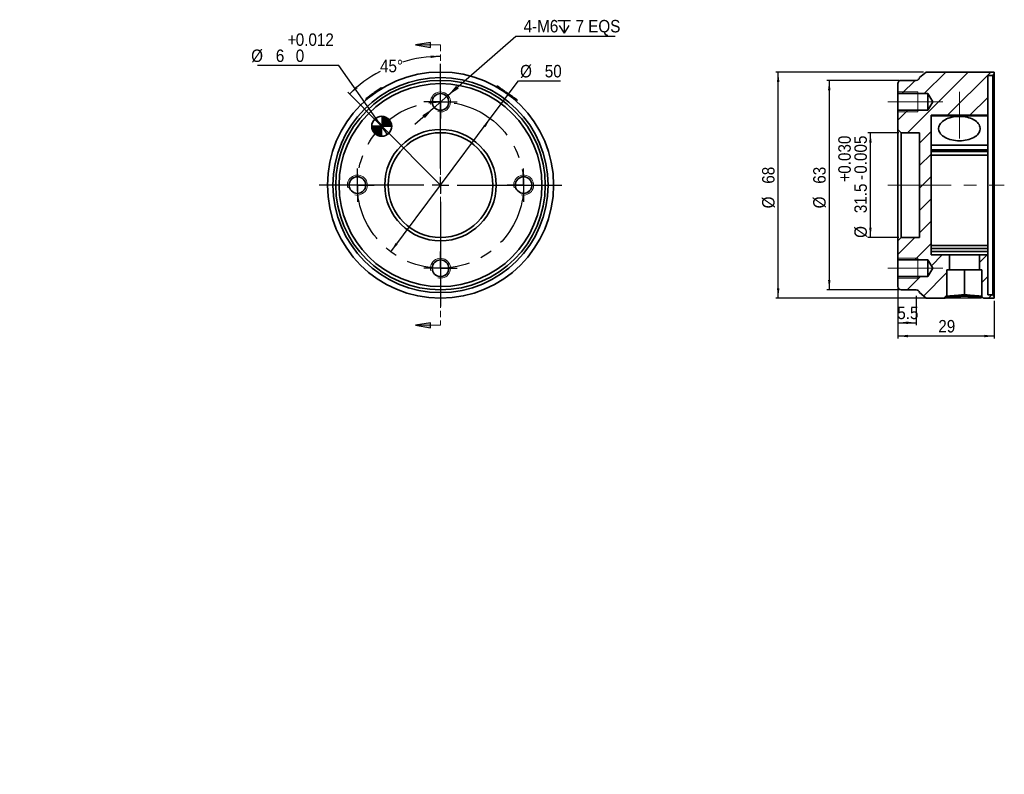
# Model space of a CAD drawing. Header units: millimetres. Extents: x 0 to 197, y 0 to 151.
import ezdxf

# ---------------------------------------------------------------- set-up
doc = ezdxf.new("R2010")
doc.units = ezdxf.units.MM
doc.linetypes.add('CENTERX2', pattern=[20.32, 12.7, -2.54, 2.54, -2.54])
doc.linetypes.add('HIDDEN', pattern=[1.905, 1.27, -0.635])
doc.layers.add('SLD-0', color=179, linetype='Continuous')
doc.layers.add('标注层', color=7, linetype='Continuous')
doc.styles.add('SLDTEXTSTYLE1', font='GOTHIC.TTF', dxfattribs={"width": 0.79431})
doc.styles.add('SLDTEXTSTYLE2', font='GOTHIC.TTF', dxfattribs={"width": 0.913})
doc.dimstyles.new('SLDDIMSTYLE0', dxfattribs={"dimtxt": 2.5, "dimasz": 3.5, "dimexe": 0, "dimexo": 0.0625, "dimgap": 0.625, "dimtad": 0, "dimtih": 1, "dimtoh": 1, "dimdec": 0, "dimlfac": 1.5, "dimrnd": 1e-09, "dimzin": 12, "dimdsep": 46, "dimtxsty": 'SLDTEXTSTYLE1', "dimblk1": 'NONE', "dimblk2": 'NONE', "dimsah": 1, "dimcen": 0, "dimadec": 0, "dimazin": 3, "dimtfac": 1, "dimtmove": 0, "dimatfit": 3, "dimldrblk": 'NONE', "dimfxl": 0, "dimfrac": 2, "dimtolj": 1, "dimtzin": 12, "dimarcsym": 0})
doc.dimstyles.new('SLDDIMSTYLE1', dxfattribs={"dimtxt": 2.5, "dimasz": 3.5, "dimexe": 0, "dimexo": 0.0625, "dimgap": 0.625, "dimtad": 2, "dimdec": 4, "dimlfac": 1.5, "dimzin": 12, "dimdsep": 46, "dimtxsty": 'SLDTEXTSTYLE1', "dimblk1": 'NONE', "dimblk2": 'NONE', "dimsah": 1, "dimcen": 0.09, "dimadec": 0, "dimazin": 3, "dimtfac": 1, "dimtofl": 0, "dimtmove": 0, "dimatfit": 3, "dimldrblk": 'NONE', "dimfxl": 0, "dimfrac": 2, "dimtolj": 1, "dimtzin": 12, "dimarcsym": 0})
doc.dimstyles.new('SLDDIMSTYLE2', dxfattribs={"dimtxt": 2.5, "dimasz": 3.5, "dimexe": 0, "dimexo": 0.0625, "dimgap": 0.625, "dimtad": 0, "dimtih": 1, "dimtoh": 1, "dimdec": 0, "dimlfac": 1.5, "dimrnd": 1e-09, "dimzin": 12, "dimdsep": 46, "dimtxsty": 'SLDTEXTSTYLE1', "dimblk1": 'NONE', "dimblk2": 'NONE', "dimsah": 1, "dimcen": 0, "dimadec": 0, "dimazin": 3, "dimtol": 1, "dimtp": 0.012, "dimtfac": 1, "dimtdec": 3, "dimtmove": 0, "dimatfit": 3, "dimldrblk": 'NONE', "dimfxl": 0, "dimfrac": 2, "dimtolj": 1, "dimarcsym": 0})
doc.dimstyles.new('SLDDIMSTYLE3', dxfattribs={"dimtxt": 2.5, "dimasz": 3.5, "dimexe": 0, "dimexo": 0.0625, "dimgap": 0.625, "dimtad": 0, "dimtih": 1, "dimtoh": 1, "dimlfac": 1.5, "dimrnd": 1e-09, "dimzin": 12, "dimdsep": 46, "dimtxsty": 'SLDTEXTSTYLE1', "dimsah": 1, "dimcen": 0, "dimadec": 0, "dimazin": 3, "dimtfac": 1, "dimtmove": 0, "dimatfit": 3, "dimfxl": 0, "dimfrac": 2, "dimtolj": 1, "dimtzin": 12, "dimarcsym": 0})
doc.dimstyles.new('SLDDIMSTYLE4', dxfattribs={"dimtxt": 2.5, "dimasz": 3.5, "dimexe": 0, "dimexo": 0.0625, "dimgap": 0.625, "dimtad": 2, "dimdec": 1, "dimlfac": 1.5, "dimrnd": 1e-09, "dimzin": 12, "dimdsep": 46, "dimtxsty": 'SLDTEXTSTYLE1', "dimblk1": 'NONE', "dimblk2": 'NONE', "dimsah": 1, "dimcen": 0.09, "dimadec": 0, "dimazin": 3, "dimtol": 1, "dimtp": 0.03, "dimtm": 0.005, "dimtfac": 1, "dimtdec": 3, "dimtofl": 0, "dimtmove": 0, "dimatfit": 3, "dimldrblk": 'NONE', "dimfxl": 0, "dimfrac": 2, "dimtolj": 1, "dimtzin": 0, "dimarcsym": 0})
doc.dimstyles.new('SLDDIMSTYLE5', dxfattribs={"dimtxt": 2.5, "dimasz": 3.5, "dimexe": 0, "dimexo": 0.0625, "dimgap": 0.625, "dimtad": 2, "dimdec": 0, "dimlfac": 1.5, "dimrnd": 1e-09, "dimzin": 12, "dimdsep": 46, "dimtxsty": 'SLDTEXTSTYLE1', "dimblk1": 'NONE', "dimblk2": 'NONE', "dimsah": 1, "dimcen": 0.09, "dimadec": 0, "dimazin": 3, "dimtfac": 1, "dimtofl": 0, "dimtmove": 0, "dimatfit": 3, "dimldrblk": 'NONE', "dimfxl": 0, "dimfrac": 2, "dimtolj": 1, "dimtzin": 12, "dimarcsym": 0})
doc.dimstyles.new('SLDDIMSTYLE6', dxfattribs={"dimtxt": 2.5, "dimasz": 3.5, "dimexe": 0, "dimexo": 0.0625, "dimgap": 0.625, "dimtad": 2, "dimdec": 1, "dimlfac": 1.5, "dimrnd": 1e-09, "dimzin": 12, "dimdsep": 46, "dimtxsty": 'SLDTEXTSTYLE1', "dimblk1": 'NONE', "dimblk2": 'NONE', "dimsah": 1, "dimcen": 0.09, "dimadec": 0, "dimazin": 3, "dimtfac": 1, "dimtmove": 0, "dimatfit": 0, "dimldrblk": 'NONE', "dimfxl": 0, "dimfrac": 2, "dimtolj": 1, "dimtzin": 12, "dimarcsym": 0})

# ---------------------------------------------------------------- blocks, each defined once
blk = doc.blocks.new('SW_CENTERMARKSYMBOL_0')
at = {"layer": '标注层'}
for p, q in [((0, 2.5), (0, 5)), ((-2.5, 0), (-5, 0)), ((0, 0), (-2.5, 0)), ((0, 0), (0, 2.5)), ((0, 0), (0, -2.5)), ((0, 0), (2.5, 0)), ((2.5, 0), (5, 0)), ((0, -2.5), (0, -5))]:
    blk.add_line(p, q, dxfattribs=at)
blk = doc.blocks.new('SW_CENTERMARKSYMBOL_1')
at = {"layer": '标注层'}
for p, q in [((0, 2.5), (0, 5)), ((-2.5, 0), (-5, 0)), ((0, 0), (-2.5, 0)), ((0, 0), (0, 2.5)), ((0, 0), (0, -2.5)), ((0, 0), (2.5, 0)), ((2.5, 0), (5, 0)), ((0, -2.5), (0, -5))]:
    blk.add_line(p, q, dxfattribs=at)
blk = doc.blocks.new('SW_CENTERMARKSYMBOL_2')
at = {"layer": '标注层'}
for p, q in [((0, 2.5), (0, 5)), ((-2.5, 0), (-5, 0)), ((0, 0), (-2.5, 0)), ((0, 0), (0, 2.5)), ((0, 0), (0, -2.5)), ((0, 0), (2.5, 0)), ((2.5, 0), (5, 0)), ((0, -2.5), (0, -5))]:
    blk.add_line(p, q, dxfattribs=at)
blk = doc.blocks.new('SW_CENTERMARKSYMBOL_3')
at = {"layer": '标注层'}
for p, q in [((0, 2.5), (0, 5)), ((-2.5, 0), (-5, 0)), ((0, 0), (-2.5, 0)), ((0, 0), (0, 2.5)), ((0, 0), (0, -2.5)), ((0, 0), (2.5, 0)), ((2.5, 0), (5, 0)), ((0, -2.5), (0, -5))]:
    blk.add_line(p, q, dxfattribs=at)
blk = doc.blocks.new('SW_CENTERMARKSYMBOL_4')
at = {"layer": '标注层'}
for p, q in [((0, 5), (0, 36.5)), ((-5, 0), (-36.5, 0)), ((0, 0), (-2.5, 0)), ((0, 0), (0, 2.5)), ((0, 0), (0, -2.5)), ((0, 0), (2.5, 0)), ((5, 0), (36.5, 0)), ((0, -5), (0, -36.5))]:
    blk.add_line(p, q, dxfattribs=at)
blk = doc.blocks.new('SW_DOWELSYMBOL_0')
at = {"layer": '标注层'}
blk.add_circle((0, 0), 3, dxfattribs=at)
blk = doc.blocks.new('_D')
at = {"layer": '标注层'}
for p, q in [((94.34, 131.45), (99.97, 138.98)), ((99.97, 138.98), (108.39, 138.98)), ((74.38, 104.76), (94.34, 131.45))]:
    blk.add_line(p, q, dxfattribs=at)
for points in [[(94.34, 131.45), (92.95, 130), (93.35, 129.7)], [(74.38, 104.76), (75.77, 106.22), (75.37, 106.52)]]:
    blk.add_solid(points, dxfattribs=at)
at = {"layer": '标注层', "char_height": 2.5, "attachment_point": 1, "style": 'SLDTEXTSTYLE2'}
for s, insert in [('%%c', (100.31, 142.2)), ('50', (105.26, 142.2))]:
    blk.add_mtext(s, dxfattribs=dict(at, insert=insert))
blk = doc.blocks.new('_NONE')
blk = doc.blocks.new('_D_1')
at = {"layer": '标注层'}
blk.add_line((72.22, 130.25), (65.76, 136.71), dxfattribs=at)
for start, end in [(90, 107.1789), (118.035, 135)]:
    blk.add_arc((84.36, 118.11), 25.8, start, end, dxfattribs=at)
for points in [[(84.36, 143.91), (82.35, 144.09), (82.37, 143.59)], [(66.11, 136.36), (67.75, 137.53), (67.41, 137.9)]]:
    blk.add_solid(points, dxfattribs=at)
at = {"layer": '标注层', "insert": (72.23, 143.23), "char_height": 2.5, "attachment_point": 1, "style": 'SLDTEXTSTYLE2'}
blk.add_mtext('45°', dxfattribs=at)
blk = doc.blocks.new('_D_2')
at = {"layer": '标注层'}
for p, q in [((63.98, 142.07), (47.65, 142.07)), ((71.42, 131.53), (63.98, 142.07)), ((73.73, 128.26), (71.42, 131.53))]:
    blk.add_line(p, q, dxfattribs=at)
for points in [[(71.42, 131.53), (72.37, 129.75), (72.78, 130.04)], [(73.73, 128.26), (72.78, 130.04), (72.37, 129.75)]]:
    blk.add_solid(points, dxfattribs=at)
at = {"layer": '标注层', "char_height": 2.5, "attachment_point": 1, "style": 'SLDTEXTSTYLE2'}
for s, insert in [('+', (53.69, 148.52)), ('0.012', (55.34, 148.52)), ('%%c', (46.4, 145.29)), ('6', (51.34, 145.29)), ('0', (55.34, 145.29))]:
    blk.add_mtext(s, dxfattribs=dict(at, insert=insert))
blk = doc.blocks.new('SW_SYMBOL_HOLE_DEPTH')
at = {"layer": '标注层', "color": 0}
for p, q in [((0, 875), (800, 875)), ((400, 875), (400, 75)), ((100, 555), (400, 75)), ((700, 555), (400, 75))]:
    blk.add_line(p, q, dxfattribs=at)
blk = doc.blocks.new('_D_3')
at = {"layer": '标注层'}
for p, q in [((85.86, 136.09), (99.43, 147.99)), ((99.43, 147.99), (119.34, 147.99)), ((82.86, 133.46), (85.86, 136.09)), ((82.86, 133.46), (79.24, 130.29))]:
    blk.add_line(p, q, dxfattribs=at)
for points in [[(85.86, 136.09), (88, 137.45), (87.49, 138.03)], [(82.86, 133.46), (80.72, 132.1), (81.23, 131.52)]]:
    blk.add_solid(points, dxfattribs=at)
at = {"layer": '标注层', "xscale": 0.003193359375, "yscale": 0.003193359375, "zscale": 0.003193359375}
blk.add_blockref('SW_SYMBOL_HOLE_DEPTH', (107.85, 148.34), dxfattribs=at)
at = {"layer": '标注层', "char_height": 2.5, "attachment_point": 1, "style": 'SLDTEXTSTYLE2'}
for s, insert in [('4-M6', (101.02, 151.22)), ('7 EQS', (111.42, 151.22))]:
    blk.add_mtext(s, dxfattribs=dict(at, insert=insert))
blk = doc.blocks.new('_D_4')
at = {"layer": '标注层'}
for p, q in [((176.21, 128.61), (170.04, 128.61)), ((170.54, 107.61), (170.54, 128.61)), ((176.21, 107.61), (170.04, 107.61))]:
    blk.add_line(p, q, dxfattribs=at)
for points in [[(170.54, 128.61), (170.29, 126.61), (170.79, 126.61)], [(170.54, 107.61), (170.79, 109.61), (170.29, 109.61)]]:
    blk.add_solid(points, dxfattribs=at)
at = {"layer": '标注层', "char_height": 2.5, "attachment_point": 1, "rotation": 90, "style": 'SLDTEXTSTYLE2'}
for s, insert in [('0.030', (164.1, 120.39)), ('0.005', (167.32, 120.39)), ('+', (164.1, 118.74)), ('31.5', (167.32, 112.48)), ('-', (167.32, 119.1)), ('%%c', (167.32, 107.53))]:
    blk.add_mtext(s, dxfattribs=dict(at, insert=insert))
blk = doc.blocks.new('_D_5')
at = {"layer": '标注层'}
for p, q in [((176.21, 139.11), (161.79, 139.11)), ((162.29, 139.11), (162.29, 97.11)), ((176.21, 97.11), (161.79, 97.11))]:
    blk.add_line(p, q, dxfattribs=at)
for points in [[(162.29, 139.11), (162.04, 137.11), (162.54, 137.11)], [(162.29, 97.11), (162.54, 99.11), (162.04, 99.11)]]:
    blk.add_solid(points, dxfattribs=at)
at = {"layer": '标注层', "char_height": 2.5, "attachment_point": 1, "rotation": 90, "style": 'SLDTEXTSTYLE2'}
for s, insert in [('63', (159.07, 118.39)), ('%%c', (159.07, 113.45))]:
    blk.add_mtext(s, dxfattribs=dict(at, insert=insert))
blk = doc.blocks.new('_D_6')
at = {"layer": '标注层'}
for p, q in [((181.19, 140.78), (151.55, 140.78)), ((152.05, 95.44), (152.05, 140.78)), ((192.71, 95.44), (151.55, 95.44))]:
    blk.add_line(p, q, dxfattribs=at)
for points in [[(152.05, 140.78), (151.8, 138.78), (152.3, 138.78)], [(152.05, 95.44), (152.3, 97.44), (151.8, 97.44)]]:
    blk.add_solid(points, dxfattribs=at)
at = {"layer": '标注层', "char_height": 2.5, "attachment_point": 1, "rotation": 90, "style": 'SLDTEXTSTYLE2'}
for s, insert in [('68', (148.82, 118.39)), ('%%c', (148.82, 113.45))]:
    blk.add_mtext(s, dxfattribs=dict(at, insert=insert))
blk = doc.blocks.new('_D_7')
at = {"layer": '标注层'}
for p, q in [((176.05, 102.61), (176.05, 90.01)), ((179.71, 95.94), (179.71, 90.01)), ((176.05, 90.51), (179.71, 90.51))]:
    blk.add_line(p, q, dxfattribs=at)
for points in [[(176.05, 90.51), (178.05, 90.26), (178.05, 90.76)], [(179.71, 90.51), (177.71, 90.76), (177.71, 90.26)]]:
    blk.add_solid(points, dxfattribs=at)
at = {"layer": '标注层', "insert": (175.92, 93.74), "char_height": 2.5, "attachment_point": 1, "style": 'SLDTEXTSTYLE2'}
blk.add_mtext('5.5', dxfattribs=at)
blk = doc.blocks.new('_D_8')
at = {"layer": '标注层'}
for p, q in [((176.05, 97.28), (176.05, 87.35)), ((195.38, 94.94), (195.38, 87.35)), ((195.38, 87.85), (176.05, 87.85))]:
    blk.add_line(p, q, dxfattribs=at)
for points in [[(176.05, 87.85), (178.05, 87.6), (178.05, 88.1)], [(195.38, 87.85), (193.38, 88.1), (193.38, 87.6)]]:
    blk.add_solid(points, dxfattribs=at)
at = {"layer": '标注层', "insert": (184.15, 91.07), "char_height": 2.5, "attachment_point": 1, "style": 'SLDTEXTSTYLE2'}
blk.add_mtext('29', dxfattribs=at)
blk = doc.blocks.new('SW_DOWELSYMBOL_0_1')
at = {"linetype": 'Continuous', "lineweight": 18}
h = blk.add_hatch(color=0, dxfattribs=at)
edge = h.paths.add_edge_path(flags=0)
edge.add_arc((0, 0), 2, 0, 90)
edge.add_line((0, 2), (0, 0))
edge.add_line((0, 0), (2, 0))
h = blk.add_hatch(color=0, dxfattribs=at)
edge = h.paths.add_edge_path(flags=0)
edge.add_arc((0, 0), 2, 180, 270)
edge.add_line((0, -2), (0, 0))
edge.add_line((0, 0), (-2, 0))
at = {"layer": '标注层', "color": 0}
blk.add_circle((0, 0), 2, dxfattribs=at)

msp = doc.modelspace()

# ---------------------------------------------------------------- hatches: boundary and pattern name
at = {"linetype": 'Continuous'}
for points in [[(82.360083, 145.716078), (82.360083, 146.716078), (79.360083, 146.216078)], [(82.360083, 89.502724), (82.360083, 90.502724), (79.360083, 90.002724)]]:
    msp.add_hatch(color=179, dxfattribs=at).paths.add_polyline_path(points, flags=0)
h = msp.add_hatch(dxfattribs=at)
h.set_pattern_fill('ANSI31', color=179, style=0)
edge = h.paths.add_edge_path(flags=0)
edge.add_line((180.380732, 107.609409), (176.714065, 107.609409))
edge.add_line((176.714065, 107.609409), (176.047398, 106.942742))
edge.add_line((176.047398, 106.942742), (176.047398, 103.109409))
edge.add_line((176.047398, 103.109409), (182.047398, 103.109409))
edge.add_line((182.047398, 103.109409), (183.048833, 101.442742))
edge.add_line((183.048833, 101.442742), (182.047398, 99.776076))
edge.add_line((182.047398, 99.776076), (176.047398, 99.776076))
edge.add_line((176.047398, 99.776076), (176.047398, 97.776076))
edge.add_arc((176.714065, 97.776076), 0.666667, 180, 270)
edge.add_line((176.714065, 97.109409), (179.714065, 97.109409))
edge.add_arc((179.714065, 96.442742), 0.666667, 9.59406823, 90, ccw=False)
edge.add_line((180.371407, 96.553853), (181.686092, 95.442742))
edge.add_line((181.686092, 95.442742), (185.547398, 95.442742))
edge.add_line((185.547398, 95.442742), (185.880732, 95.776076))
edge.add_line((185.880732, 95.776076), (185.880732, 101.109409))
edge.add_line((185.880732, 101.109409), (186.380732, 101.109409))
edge.add_line((186.380732, 101.109409), (186.380732, 104.109409))
edge.add_line((186.380732, 104.109409), (182.714065, 104.109409))
edge.add_line((182.714065, 104.109409), (182.714065, 132.109409))
edge.add_line((182.714065, 132.109409), (194.047398, 132.109409))
edge.add_line((194.047398, 132.109409), (194.047398, 140.109409))
edge.add_line((194.047398, 140.109409), (195.047398, 140.109409))
edge.add_line((195.047398, 140.109409), (195.380732, 140.442742))
edge.add_line((195.380732, 140.442742), (195.380732, 140.776076))
edge.add_line((195.380732, 140.776076), (181.686092, 140.776076))
edge.add_line((181.686092, 140.776076), (180.371407, 139.664965))
edge.add_arc((179.714065, 139.776076), 0.666667, 270, 350.40593177, ccw=False)
edge.add_line((179.714065, 139.109409), (176.714065, 139.109409))
edge.add_arc((176.714065, 138.442742), 0.666667, 90, 180)
edge.add_line((176.047398, 138.442742), (176.047398, 136.442742))
edge.add_line((176.047398, 136.442742), (182.047398, 136.442742))
edge.add_line((182.047398, 136.442742), (183.048833, 134.776076))
edge.add_line((183.048833, 134.776076), (182.047398, 133.109409))
edge.add_line((182.047398, 133.109409), (176.047398, 133.109409))
edge.add_line((176.047398, 133.109409), (176.047398, 129.276076))
edge.add_line((176.047398, 129.276076), (176.714065, 128.609409))
edge.add_line((176.714065, 128.609409), (180.380732, 128.609409))
edge.add_line((180.380732, 128.609409), (180.380732, 107.609409))
h = msp.add_hatch(dxfattribs=at)
h.set_pattern_fill('ANSI31', scale=0.66667, style=0)
edge = h.paths.add_edge_path(flags=0)
edge.add_line((72.57497, 129.894522), (74.57497, 129.894522))
edge.add_arc((72.57497, 129.894522), 2, 0, 90)
edge.add_line((72.57497, 131.894522), (72.57497, 129.894522))
h = msp.add_hatch(dxfattribs=at)
h.set_pattern_fill('ANSI31', scale=0.66667, style=0)
edge = h.paths.add_edge_path(flags=0)
edge.add_line((72.57497, 129.894522), (70.57497, 129.894522))
edge.add_arc((72.57497, 129.894522), 2, 180, 270)
edge.add_line((72.57497, 127.894522), (72.57497, 129.894522))
h = msp.add_hatch(dxfattribs=at)
h.set_pattern_fill('ANSI31', color=179, style=0)
h.paths.add_polyline_path([(192.380732, 104.109409), (192.380732, 101.109409), (192.880732, 101.109409), (192.880732, 95.776076), (193.214065, 95.442742), (195.380732, 95.442742), (195.380732, 95.776076), (195.047398, 96.109409), (194.047398, 96.109409), (194.047398, 104.109409)], flags=0)

# ---------------------------------------------------------------- linework, layer by layer
at = {"layer": 'SLD-0'}
for p, q in [((82.360083, 146.716078), (79.360083, 146.216078)), ((79.360083, 146.216078), (82.360083, 145.716078)), ((82.360083, 145.716078), (82.360083, 146.716078)), ((181.686092, 140.776076), (180.371407, 139.664965)), ((195.380732, 140.776076), (181.686092, 140.776076)), ((195.047398, 140.109409), (195.380732, 140.442742)), ((195.380732, 140.442742), (195.380732, 140.776076)), ((176.047398, 138.442742), (176.047398, 136.442742)), ((179.714065, 139.109409), (176.714065, 139.109409)), ((194.047398, 132.109409), (194.047398, 140.109409)), ((194.047398, 140.109409), (195.047398, 140.109409)), ((176.047398, 136.442742), (182.047398, 136.442742)), ((182.047398, 136.442742), (183.048833, 134.776076)), ((183.048833, 134.776076), (182.047398, 133.109409)), ((182.047398, 133.109409), (176.047398, 133.109409)), ((176.047398, 133.109409), (176.047398, 129.276076)), ((182.714065, 104.109409), (182.714065, 132.109409)), ((182.714065, 132.109409), (194.047398, 132.109409)), ((176.047398, 129.276076), (176.714065, 128.609409)), ((176.714065, 128.609409), (180.380732, 128.609409)), ((180.380732, 128.609409), (180.380732, 107.609409)), ((176.714065, 107.609409), (176.047398, 106.942742)), ((176.047398, 106.942742), (176.047398, 103.109409)), ((180.380732, 107.609409), (176.714065, 107.609409)), ((176.047398, 103.109409), (182.047398, 103.109409)), ((182.047398, 103.109409), (183.048833, 101.442742)), ((186.380732, 104.109409), (182.714065, 104.109409)), ((186.380732, 101.109409), (186.380732, 104.109409)), ((194.047398, 104.109409), (192.380732, 104.109409)), ((192.380732, 104.109409), (192.380732, 101.109409)), ((194.047398, 96.109409), (194.047398, 104.109409)), ((183.048833, 101.442742), (182.047398, 99.776076)), ((185.880732, 95.776076), (185.880732, 101.109409)), ((185.880732, 101.109409), (186.380732, 101.109409)), ((192.380732, 101.109409), (192.880732, 101.109409)), ((192.880732, 101.109409), (192.880732, 95.776076)), ((182.047398, 99.776076), (176.047398, 99.776076)), ((176.047398, 99.776076), (176.047398, 97.776076)), ((176.714065, 97.109409), (179.714065, 97.109409)), ((180.371407, 96.553853), (181.686092, 95.442742)), ((181.686092, 95.442742), (185.547398, 95.442742)), ((185.547398, 95.442742), (185.880732, 95.776076)), ((192.880732, 95.776076), (193.214065, 95.442742)), ((193.214065, 95.442742), (195.380732, 95.442742)), ((195.047398, 96.109409), (194.047398, 96.109409)), ((195.380732, 95.776076), (195.047398, 96.109409)), ((195.380732, 95.442742), (195.380732, 95.776076)), ((82.360083, 90.502724), (79.360083, 90.002724)), ((79.360083, 90.002724), (82.360083, 89.502724)), ((82.360083, 89.502724), (82.360083, 90.502724))]:
    msp.add_line(p, q, dxfattribs=at)
at = {"layer": 'SLD-0', "color": 179, "linetype": 'Continuous', "lineweight": 18}
for p, q in [((84.360083, 146.216078), (79.360083, 146.216078)), ((176.047398, 136.776076), (180.047398, 136.776076)), ((180.047398, 132.776076), (180.047398, 136.776076)), ((176.047398, 132.776076), (180.047398, 132.776076)), ((176.047398, 103.442742), (180.047398, 103.442742)), ((180.047398, 99.442742), (180.047398, 103.442742)), ((176.047398, 99.442742), (180.047398, 99.442742)), ((84.360083, 90.002724), (79.360083, 90.002724))]:
    msp.add_line(p, q, dxfattribs=at)
at = {"layer": 'SLD-0', "color": 179, "linetype": 'HIDDEN', "lineweight": 18}
msp.add_line((84.360083, 146.216078), (84.360083, 90.002724), dxfattribs=at)
at = {"layer": 'SLD-0', "color": 179, "linetype": 'Continuous', "lineweight": 35}
for p, q in [((180.371407, 139.664965), (181.686092, 140.776076)), ((195.380732, 140.776076), (181.686092, 140.776076)), ((195.380732, 140.442742), (195.047398, 140.109409)), ((195.380732, 140.442742), (195.380732, 140.776076)), ((195.380732, 140.442742), (195.380732, 95.776076)), ((176.047398, 138.442742), (176.047398, 136.442742)), ((179.714065, 139.109409), (176.714065, 139.109409)), ((194.047398, 140.109409), (195.047398, 140.109409)), ((194.047398, 132.109409), (194.047398, 140.109409)), ((195.047398, 96.109409), (195.047398, 140.109409)), ((70.486652, 136.212122), (70.201998, 136.005309)), ((70.527618, 136.241886), (70.486652, 136.212122)), ((70.486652, 136.212122), (70.565023, 136.104252)), ((70.748131, 136.402098), (70.527618, 136.241886)), ((70.527618, 136.241886), (70.605989, 136.134016)), ((70.826503, 136.294229), (70.605989, 136.134016)), ((70.921124, 136.527784), (70.748131, 136.402098)), ((70.748131, 136.402098), (70.826503, 136.294229)), ((70.999495, 136.419915), (70.826503, 136.294229)), ((70.921124, 136.527784), (70.999495, 136.419915)), ((71.631589, 137.043967), (70.996033, 136.582208)), ((70.996033, 136.582208), (71.074405, 136.47434)), ((71.70996, 136.936099), (71.074405, 136.47434)), ((71.700178, 137.0938), (71.631589, 137.043967)), ((71.631589, 137.043967), (71.70996, 136.936099)), ((71.700178, 137.0938), (71.778549, 136.985931)), ((71.778549, 136.985931), (71.70996, 136.936099)), ((72.440607, 137.631752), (71.805051, 137.169993)), ((71.805051, 137.169993), (71.883422, 137.062125)), ((72.518978, 137.523884), (71.883422, 137.062125)), ((72.509195, 137.681585), (72.440607, 137.631752)), ((72.440607, 137.631752), (72.518978, 137.523884)), ((72.509195, 137.681585), (72.587567, 137.573716)), ((72.587567, 137.573716), (72.518978, 137.523884)), ((95.723123, 137.986583), (95.646647, 137.877363)), ((95.934866, 137.675549), (95.646647, 137.877363)), ((96.011344, 137.784769), (95.723123, 137.986583)), ((96.011344, 137.784769), (95.934866, 137.675549)), ((96.04366, 137.59937), (95.934866, 137.675549)), ((96.120137, 137.708591), (96.011344, 137.784769)), ((96.120137, 137.708591), (96.04366, 137.59937)), ((96.436089, 137.487359), (96.359612, 137.378138)), ((96.557444, 137.402384), (96.480968, 137.293164)), ((96.913927, 137.152772), (96.837451, 137.043552)), ((97.27041, 136.903161), (97.193933, 136.79394)), ((97.467613, 136.765078), (97.391137, 136.655857)), ((97.922069, 136.284095), (97.391137, 136.655857)), ((97.998546, 136.393315), (97.467613, 136.765078)), ((97.998546, 136.393315), (97.922069, 136.284095)), ((98.150241, 136.287097), (98.073764, 136.177877)), ((98.408121, 136.106527), (98.150241, 136.287097)), ((176.047398, 136.442742), (182.047398, 136.442742)), ((176.047398, 136.442742), (176.047398, 133.109409)), ((182.047398, 136.442742), (183.048833, 134.776076)), ((182.047398, 136.442742), (182.047398, 133.109409)), ((69.662654, 135.613452), (69.377999, 135.406638)), ((69.377999, 135.406638), (69.456371, 135.298769)), ((69.741025, 135.505582), (69.456371, 135.298769)), ((69.782039, 135.700191), (69.662654, 135.613452)), ((69.662654, 135.613452), (69.741025, 135.505582)), ((69.860411, 135.592322), (69.741025, 135.505582)), ((69.782039, 135.700191), (69.860411, 135.592322)), ((69.947308, 135.820265), (69.902362, 135.787611)), ((69.902362, 135.787611), (69.980733, 135.679741)), ((69.947308, 135.820265), (70.025678, 135.712397)), ((70.080271, 135.916869), (69.965799, 135.833701)), ((70.025678, 135.712397), (69.980733, 135.679741)), ((70.158643, 135.809), (70.044171, 135.725831)), ((70.112108, 135.939999), (70.080271, 135.916869)), ((70.080271, 135.916869), (70.158643, 135.809)), ((70.112108, 135.939999), (70.190479, 135.83213)), ((70.190479, 135.83213), (70.158643, 135.809)), ((70.201998, 136.005309), (70.280369, 135.897439)), ((70.565023, 136.104252), (70.280369, 135.897439)), ((70.605989, 136.134016), (70.565023, 136.104252)), ((98.331645, 135.997307), (98.073764, 136.177877)), ((98.408121, 136.106527), (98.331645, 135.997307)), ((98.714437, 135.729272), (98.331645, 135.997307)), ((98.790914, 135.838493), (98.408121, 136.106527)), ((98.790914, 135.838493), (98.714437, 135.729272)), ((98.75639, 135.699897), (98.714437, 135.729272)), ((98.832868, 135.809116), (98.75639, 135.699897)), ((98.832868, 135.809116), (98.790914, 135.838493)), ((98.889042, 135.769782), (98.812564, 135.660563)), ((98.862577, 135.625544), (98.812564, 135.660563)), ((98.939053, 135.734765), (98.862577, 135.625544)), ((98.939053, 135.734765), (98.889042, 135.769782)), ((98.999731, 135.692278), (98.923254, 135.583057)), ((98.961178, 135.556502), (98.923254, 135.583057)), ((99.037656, 135.665722), (98.961178, 135.556502)), ((99.037656, 135.665722), (98.999731, 135.692278)), ((99.181765, 135.564815), (99.105288, 135.455595)), ((99.454187, 135.211294), (99.105288, 135.455595)), ((99.530663, 135.320515), (99.181765, 135.564815)), ((99.530663, 135.320515), (99.454187, 135.211294)), ((99.681173, 135.215126), (99.604696, 135.105907)), ((99.63622, 135.083833), (99.604696, 135.105907)), ((99.712697, 135.193054), (99.63622, 135.083833)), ((99.712697, 135.193054), (99.681173, 135.215126)), ((183.048833, 134.776076), (182.047398, 133.109409)), ((176.047398, 133.109409), (176.047398, 129.276076)), ((182.047398, 133.109409), (176.047398, 133.109409)), ((182.714065, 132.109409), (194.047398, 132.109409)), ((182.714065, 104.109409), (182.714065, 132.109409)), ((182.714065, 131.989874), (194.047398, 131.989874)), ((182.714065, 131.984182), (194.047398, 131.984182)), ((184.590598, 130.453042), (184.443228, 130.236671)), ((184.772292, 130.6602), (184.590598, 130.453042)), ((184.986665, 130.856267), (184.772292, 130.6602)), ((185.231775, 131.03947), (184.986665, 130.856267)), ((185.505402, 131.208148), (185.231775, 131.03947)), ((185.805069, 131.360774), (185.505402, 131.208148)), ((186.128062, 131.495965), (185.805069, 131.360774)), ((186.471454, 131.612498), (186.128062, 131.495965)), ((186.832138, 131.709318), (186.471454, 131.612498)), ((187.206846, 131.785546), (186.832138, 131.709318)), ((187.592185, 131.840494), (187.206846, 131.785546)), ((187.984665, 131.873662), (187.592185, 131.840494)), ((188.380732, 131.884752), (187.984665, 131.873662)), ((188.776798, 131.873662), (188.380732, 131.884752)), ((189.169278, 131.840494), (188.776798, 131.873662)), ((189.554617, 131.785546), (189.169278, 131.840494)), ((189.929325, 131.709318), (189.554617, 131.785546)), ((190.290009, 131.612498), (189.929325, 131.709318)), ((190.633402, 131.495965), (190.290009, 131.612498)), ((190.956394, 131.360774), (190.633402, 131.495965)), ((191.256061, 131.208148), (190.956394, 131.360774)), ((191.529688, 131.03947), (191.256061, 131.208148)), ((191.774798, 130.856267), (191.529688, 131.03947)), ((191.989171, 130.6602), (191.774798, 130.856267)), ((192.170865, 130.453042), (191.989171, 130.6602)), ((192.318235, 130.236671), (192.170865, 130.453042)), ((194.047398, 131.989874), (194.047398, 132.109409)), ((194.047398, 131.989874), (194.047398, 131.984182)), ((194.047398, 126.104864), (194.047398, 131.984182)), ((176.714065, 128.609409), (176.047398, 129.276076)), ((176.047398, 106.942742), (176.047398, 129.276076)), ((176.714065, 128.609409), (180.380732, 128.609409)), ((176.714065, 128.609409), (176.714065, 107.609409)), ((180.380732, 128.609409), (180.380732, 107.609409)), ((184.256476, 129.784191), (184.218784, 129.55218)), ((184.218784, 129.55218), (184.218784, 129.319114)), ((184.218784, 129.319114), (184.256476, 129.087103)), ((184.331517, 130.013045), (184.256476, 129.784191)), ((184.256476, 129.087103), (184.331517, 128.858248)), ((184.443228, 130.236671), (184.331517, 130.013045)), ((184.331517, 128.858248), (184.443228, 128.634623)), ((184.443228, 128.634623), (184.590598, 128.418252)), ((184.590598, 128.418252), (184.772292, 128.211094)), ((191.989171, 128.211094), (192.170865, 128.418252)), ((192.170865, 128.418252), (192.318235, 128.634623)), ((192.429946, 130.013045), (192.318235, 130.236671)), ((192.318235, 128.634623), (192.429946, 128.858248)), ((192.504988, 129.784191), (192.429946, 130.013045)), ((192.429946, 128.858248), (192.504988, 129.087103)), ((192.542679, 129.55218), (192.504988, 129.784191)), ((192.504988, 129.087103), (192.542679, 129.319114)), ((192.542679, 129.319114), (192.542679, 129.55218)), ((184.772292, 128.211094), (184.986665, 128.015026)), ((184.986665, 128.015026), (185.231775, 127.831824)), ((185.231775, 127.831824), (185.505402, 127.663146)), ((185.505402, 127.663146), (185.805069, 127.51052)), ((185.805069, 127.51052), (186.128062, 127.375328)), ((186.128062, 127.375328), (186.471454, 127.258795)), ((186.471454, 127.258795), (186.832138, 127.161976)), ((186.832138, 127.161976), (187.206846, 127.085748)), ((187.206846, 127.085748), (187.592185, 127.0308)), ((187.592185, 127.0308), (187.984665, 126.997631)), ((187.984665, 126.997631), (188.380732, 126.986542)), ((188.380732, 126.986542), (188.776798, 126.997631)), ((188.776798, 126.997631), (189.169278, 127.0308)), ((189.169278, 127.0308), (189.554617, 127.085748)), ((189.554617, 127.085748), (189.929325, 127.161976)), ((189.929325, 127.161976), (190.290009, 127.258795)), ((190.290009, 127.258795), (190.633402, 127.375328)), ((190.633402, 127.375328), (190.956394, 127.51052)), ((190.956394, 127.51052), (191.256061, 127.663146)), ((191.256061, 127.663146), (191.529688, 127.831824)), ((191.529688, 127.831824), (191.774798, 128.015026)), ((191.774798, 128.015026), (191.989171, 128.211094)), ((182.714065, 126.104864), (194.047398, 126.104864)), ((194.047398, 125.173662), (182.714065, 125.173662)), ((182.714065, 124.813712), (194.047398, 124.813712)), ((194.047398, 126.104864), (194.047398, 125.173662)), ((194.047398, 125.173662), (194.047398, 124.813712)), ((194.047398, 124.813712), (194.047398, 124.134926)), ((194.047398, 124.134926), (182.714065, 124.134926)), ((194.047398, 105.985053), (194.047398, 124.134926)), ((176.047398, 106.942742), (176.714065, 107.609409)), ((176.047398, 106.942742), (176.047398, 103.109409)), ((180.380732, 107.609409), (176.714065, 107.609409)), ((182.714065, 105.985053), (194.047398, 105.985053)), ((194.047398, 105.407703), (182.714065, 105.407703)), ((182.714065, 104.776076), (194.047398, 104.776076)), ((194.047398, 105.985053), (194.047398, 105.407703)), ((194.047398, 104.776076), (194.047398, 105.407703)), ((194.047398, 104.776076), (194.047398, 104.109409)), ((176.047398, 103.109409), (182.047398, 103.109409)), ((176.047398, 103.109409), (176.047398, 99.776076)), ((182.047398, 103.109409), (183.048833, 101.442742)), ((182.047398, 103.109409), (182.047398, 99.776076)), ((182.714065, 104.109409), (186.380732, 104.109409)), ((186.380732, 101.109409), (186.380732, 104.109409)), ((186.380732, 104.109409), (192.380732, 104.109409)), ((192.380732, 104.109409), (192.380732, 101.109409)), ((192.380732, 104.109409), (194.047398, 104.109409)), ((194.047398, 96.109409), (194.047398, 104.109409)), ((183.048833, 101.442742), (182.047398, 99.776076)), ((186.380732, 101.109409), (185.880732, 101.109409)), ((185.880732, 95.776076), (185.880732, 101.109409)), ((186.380732, 101.109409), (192.380732, 101.109409)), ((189.380732, 101.109409), (189.380732, 96.154604)), ((192.880732, 101.109409), (192.380732, 101.109409)), ((192.880732, 101.109409), (192.880732, 95.776076)), ((176.047398, 99.776076), (176.047398, 97.776076)), ((182.047398, 99.776076), (176.047398, 99.776076)), ((176.714065, 97.109409), (179.714065, 97.109409)), ((181.686092, 95.442742), (180.371407, 96.553853)), ((181.686092, 95.442742), (185.547398, 95.442742)), ((185.880732, 95.776076), (185.547398, 95.442742)), ((189.380732, 96.154604), (189.380732, 95.874751)), ((193.214065, 95.442742), (192.880732, 95.776076)), ((193.214065, 95.442742), (195.380732, 95.442742)), ((195.047398, 96.109409), (194.047398, 96.109409)), ((195.047398, 96.109409), (195.380732, 95.776076)), ((195.380732, 95.442742), (195.380732, 95.776076))]:
    msp.add_line(p, q, dxfattribs=at)
for centre, radius in [((84.360083, 118.109409), 22.666667), ((84.360083, 118.109409), 21.555556), ((84.360083, 118.109409), 21), ((84.360083, 118.109409), 20.333333), ((84.360083, 134.776076), 1.666667), ((72.57497, 129.894522), 2), ((84.360083, 118.109409), 11.166667), ((84.360083, 118.109409), 10.5), ((67.693416, 118.109409), 1.666667), ((101.026749, 118.109409), 1.666667), ((84.360083, 101.442742), 1.666667)]:
    msp.add_circle(centre, radius, dxfattribs=at)
at = {"layer": 'SLD-0'}
for centre, start, end in [((176.714065, 138.442742), 90, 180), ((179.714065, 139.776076), 270, 350.40593177), ((176.714065, 97.776076), 180, 270), ((179.714065, 96.442742), 9.59406823, 90)]:
    msp.add_arc(centre, 0.666667, start, end, dxfattribs=at)
at = {"layer": 'SLD-0', "color": 179, "linetype": 'Continuous', "lineweight": 35}
for centre, start, end in [((176.714065, 138.442742), 90, 180), ((179.714065, 139.776076), 270, 350.40593177), ((176.714065, 97.776076), 180, 270), ((179.714065, 96.442742), 9.59406823, 90)]:
    msp.add_arc(centre, 0.666667, start, end, dxfattribs=at)
at = {"layer": 'SLD-0', "color": 179, "linetype": 'Continuous', "lineweight": 18}
for centre in [(84.360083, 134.776076), (67.693416, 118.109409), (101.026749, 118.109409), (84.360083, 101.442742)]:
    msp.add_arc(centre, 2, 255, 195, dxfattribs=at)
at = {"layer": 'SLD-0', "color": 179, "linetype": 'Continuous', "lineweight": 35}
for points, knots in [([(96.359612, 137.378138), (96.359378, 137.378302), (96.358924, 137.37862), (96.354251, 137.381892), (96.347056, 137.38693), (96.33671, 137.394174), (96.323806, 137.40321), (96.307437, 137.414672), (96.288367, 137.428025), (96.266306, 137.443472), (96.242412, 137.460203), (96.21738, 137.47773), (96.191095, 137.496135), (96.163807, 137.515242), (96.135367, 137.535156), (96.105801, 137.555858), (96.075117, 137.577344), (96.054257, 137.59195), (96.04366, 137.59937)], [0, 0, 0, 0, 0.0722783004, 0.1407578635, 0.2060067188, 0.2682482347, 0.3291620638, 0.3889842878, 0.4488124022, 0.5098803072, 0.5708558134, 0.6307114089, 0.6907551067, 0.7501595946, 0.8107466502, 0.8720583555, 0.935005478, 1, 1, 1, 1]), ([(96.436089, 137.487359), (96.435856, 137.487522), (96.435401, 137.487841), (96.430729, 137.491112), (96.423534, 137.49615), (96.413188, 137.503395), (96.400283, 137.512431), (96.383914, 137.523892), (96.364845, 137.537245), (96.342784, 137.552692), (96.318889, 137.569423), (96.293857, 137.586951), (96.267573, 137.605356), (96.240285, 137.624463), (96.211844, 137.644377), (96.182279, 137.665079), (96.151595, 137.686564), (96.130734, 137.701171), (96.120137, 137.708591)], [0, 0, 0, 0, 0.0722783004, 0.1407578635, 0.2060067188, 0.2682482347, 0.3291620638, 0.3889842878, 0.4488124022, 0.5098803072, 0.5708558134, 0.6307114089, 0.6907551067, 0.7501595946, 0.8107466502, 0.8720583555, 0.935005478, 1, 1, 1, 1]), ([(96.837451, 137.043552), (96.825399, 137.051991), (96.801538, 137.068698), (96.766594, 137.093166), (96.732827, 137.11681), (96.700501, 137.139445), (96.669684, 137.161023), (96.639798, 137.18195), (96.611654, 137.201656), (96.585041, 137.220291), (96.560413, 137.237536), (96.539155, 137.252421), (96.521053, 137.265096), (96.50651, 137.275279), (96.494789, 137.283486), (96.487024, 137.288923), (96.48183, 137.29256), (96.48126, 137.292959), (96.480968, 137.293164)], [0, 0, 0, 0, 0.04894060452, 0.09689365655, 0.14495851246, 0.19396445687, 0.24513226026, 0.29884134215, 0.35594032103, 0.41679188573, 0.48054614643, 0.54606663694, 0.61360643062, 0.68395496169, 0.75762413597, 0.83454779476, 0.91515144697, 1, 1, 1, 1]), ([(96.913927, 137.152772), (96.901875, 137.161211), (96.878014, 137.177919), (96.84307, 137.202387), (96.809303, 137.226031), (96.776978, 137.248666), (96.746161, 137.270244), (96.716274, 137.291171), (96.688131, 137.310877), (96.661517, 137.329512), (96.63689, 137.346756), (96.615631, 137.361641), (96.597529, 137.374316), (96.582986, 137.3845), (96.571266, 137.392707), (96.563501, 137.398144), (96.558306, 137.401781), (96.557736, 137.40218), (96.557444, 137.402384)], [0, 0, 0, 0, 0.04894060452, 0.09689365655, 0.14495851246, 0.19396445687, 0.24513226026, 0.29884134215, 0.35594032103, 0.41679188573, 0.48054614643, 0.54606663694, 0.61360643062, 0.68395496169, 0.75762413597, 0.83454779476, 0.91515144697, 1, 1, 1, 1]), ([(97.193933, 136.79394), (97.193618, 136.794161), (97.193005, 136.79459), (97.18815, 136.797989), (97.180563, 136.803302), (97.169412, 136.81111), (97.155015, 136.821191), (97.137415, 136.833515), (97.11698, 136.847823), (97.092944, 136.864654), (97.066817, 136.882948), (97.038944, 136.902465), (97.009585, 136.923022), (96.978158, 136.945028), (96.945372, 136.967985), (96.910745, 136.992231), (96.874667, 137.017493), (96.849971, 137.034785), (96.837451, 137.043552)], [0, 0, 0, 0, 0.0863637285, 0.1681524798, 0.245933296, 0.319431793, 0.3896636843, 0.456654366, 0.5211576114, 0.5832903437, 0.64270173, 0.6983892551, 0.7513920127, 0.8020330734, 0.8515119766, 0.9001499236, 0.9493771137, 1, 1, 1, 1]), ([(97.27041, 136.903161), (97.270095, 136.903381), (97.269481, 136.903811), (97.264627, 136.90721), (97.257039, 136.912523), (97.245889, 136.92033), (97.231492, 136.930411), (97.213892, 136.942735), (97.193457, 136.957044), (97.16942, 136.973874), (97.143294, 136.992168), (97.11542, 137.011685), (97.086062, 137.032243), (97.054635, 137.054248), (97.021849, 137.077205), (96.987221, 137.101451), (96.951144, 137.126713), (96.926448, 137.144005), (96.913927, 137.152772)], [0, 0, 0, 0, 0.0863637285, 0.1681524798, 0.245933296, 0.319431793, 0.3896636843, 0.456654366, 0.5211576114, 0.5832903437, 0.64270173, 0.6983892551, 0.7513920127, 0.8020330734, 0.8515119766, 0.9001499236, 0.9493771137, 1, 1, 1, 1]), ([(69.902362, 135.787611), (69.901986, 135.787337), (69.901277, 135.786822), (69.896537, 135.783378), (69.887211, 135.776603), (69.874837, 135.767613), (69.857763, 135.755208), (69.836136, 135.739495), (69.81048, 135.720854), (69.791923, 135.707372), (69.782039, 135.700191)], [0, 0, 0, 0, 0.1551052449, 0.2923363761, 0.413295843, 0.5233094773, 0.6289720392, 0.7395106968, 0.8612653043, 1, 1, 1, 1]), ([(69.980733, 135.679741), (69.980357, 135.679468), (69.979648, 135.678953), (69.974908, 135.675509), (69.965582, 135.668733), (69.953209, 135.659743), (69.936135, 135.647338), (69.914507, 135.631625), (69.888851, 135.612985), (69.870294, 135.599502), (69.860411, 135.592322)], [0, 0, 0, 0, 0.1551052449, 0.2923363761, 0.413295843, 0.5233094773, 0.6289720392, 0.7395106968, 0.8612653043, 1, 1, 1, 1]), ([(98.812564, 135.660563), (98.800904, 135.668728), (98.777801, 135.684905), (98.757613, 135.699041), (98.756698, 135.699681), (98.75639, 135.699897)], [0, 0, 0, 0, 0.4031240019, 0.79867331, 1, 1, 1, 1]), ([(98.889042, 135.769782), (98.883091, 135.773949), (98.877071, 135.778165), (98.871274, 135.782224), (98.865793, 135.786062), (98.86037, 135.789859), (98.855514, 135.793259), (98.851455, 135.796102), (98.84768, 135.798745), (98.84444, 135.801013), (98.841186, 135.803292), (98.838659, 135.805061), (98.836846, 135.806331), (98.833967, 135.808347), (98.833128, 135.808934), (98.832868, 135.809116)], [0, 0, 0, 0, 0.00003220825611, 0.00003220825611, 0.00003220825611, 0.00006269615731, 0.00006269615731, 0.00006269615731, 0.00008809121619, 0.00008809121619, 0.00008809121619, 0.00011382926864, 0.00011382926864, 0.00011382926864, 0.00015505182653, 0.00015505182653, 0.00015505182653, 0.00015505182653]), ([(99.105288, 135.455595), (99.097327, 135.46117), (99.060146, 135.487205), (99.000708, 135.528823), (98.976268, 135.545936), (98.961178, 135.556502)], [0, 0, 0, 0, 0.09439171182, 0.44084112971, 1, 1, 1, 1]), ([(99.181765, 135.564815), (99.173804, 135.57039), (99.136623, 135.596425), (99.077184, 135.638044), (99.052745, 135.655156), (99.037656, 135.665722)], [0, 0, 0, 0, 0.09439183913, 0.44084172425, 1, 1, 1, 1]), ([(99.604696, 135.105907), (99.586079, 135.118942), (99.56282, 135.135228), (99.521134, 135.164418), (99.487376, 135.188054), (99.464417, 135.204131), (99.454187, 135.211294)], [0, 0, 0, 0, 0.5889686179, 0.7358288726, 0.8822857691, 1, 1, 1, 1]), ([(99.681173, 135.215126), (99.662557, 135.228162), (99.639299, 135.244449), (99.59761, 135.273638), (99.563852, 135.297275), (99.540893, 135.313351), (99.530663, 135.320515)], [0, 0, 0, 0, 0.5889678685, 0.7358296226, 0.8822861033, 1, 1, 1, 1]), ([(189.380732, 95.874751), (189.070956, 95.840164), (188.434929, 95.769151), (187.489099, 95.681906), (186.557894, 95.607571), (185.953096, 95.570943), (185.657709, 95.553053)], [0, 0, 0, 0, 0.25004828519, 0.51339643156, 0.76233958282, 1, 1, 1, 1]), ([(185.880731, 95.856628), (186.076288, 95.86854), (186.467051, 95.892344), (187.052358, 95.934607), (187.63637, 95.981602), (188.219057, 96.033928), (188.800465, 96.09098), (189.18741, 96.133407), (189.380732, 96.154604)], [0, 0, 0, 0, 0.16738308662, 0.33446634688, 0.50125968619, 0.66777306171, 0.83401648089, 1, 1, 1, 1]), ([(189.380732, 96.154604), (189.574053, 96.133407), (189.960998, 96.09098), (190.542406, 96.033928), (191.125093, 95.981602), (191.709105, 95.934607), (192.294412, 95.892344), (192.685175, 95.86854), (192.880732, 95.856628)], [0, 0, 0, 0, 0.1659835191, 0.3322269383, 0.4987403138, 0.6655336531, 0.8326169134, 1, 1, 1, 1]), ([(193.10393, 95.552878), (192.873092, 95.566674), (192.389255, 95.595592), (191.652012, 95.650966), (190.88825, 95.716614), (190.130736, 95.790404), (189.62722, 95.847031), (189.380732, 95.874751)], [0, 0, 0, 0, 0.185710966, 0.3892502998, 0.5935566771, 0.801031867, 1, 1, 1, 1])]:
    msp.add_open_spline(points, degree=3, knots=knots, dxfattribs=at)
at = {"layer": '标注层', "linetype": 'CENTERX2', "lineweight": 18}
for p, q in [((188.380732, 127.435647), (188.380732, 136.829094)), ((182.047398, 134.776076), (174.047398, 134.776076)), ((182.047398, 134.776076), (185.048833, 134.776076)), ((174.047398, 118.109409), (197.380732, 118.109409)), ((182.047398, 101.442742), (174.047398, 101.442742)), ((182.047398, 101.442742), (185.048833, 101.442742))]:
    msp.add_line(p, q, dxfattribs=at)
at = {"layer": '标注层'}
for p, q in [((72.57497, 131.894522), (72.57497, 129.894522)), ((72.57497, 129.894522), (70.57497, 129.894522)), ((84.360083, 118.109409), (72.57497, 129.894522)), ((72.57497, 129.894522), (74.57497, 129.894522)), ((72.57497, 127.894522), (72.57497, 129.894522))]:
    msp.add_line(p, q, dxfattribs=at)
at = {"layer": '标注层', "linetype": 'CENTERX2'}
msp.add_circle((84.360083, 118.109409), 16.666667, dxfattribs=at)
at = {"layer": '标注层'}
for start, end in [(0, 90), (180, 270)]:
    msp.add_arc((72.57497, 129.894522), 2, start, end, dxfattribs=at)

# ---------------------------------------------------------------- block references
at = {"color": 7, "linetype": 'Continuous', "xscale": 0.6666666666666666, "yscale": 0.6666666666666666, "zscale": 0.6666666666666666}
for name, p in [('SW_CENTERMARKSYMBOL_4', (84.360083, 118.109409)), ('SW_CENTERMARKSYMBOL_0', (84.360083, 134.776076)), ('SW_DOWELSYMBOL_0', (72.57497, 129.894522)), ('SW_CENTERMARKSYMBOL_3', (67.693416, 118.109409)), ('SW_CENTERMARKSYMBOL_1', (101.026749, 118.109409)), ('SW_CENTERMARKSYMBOL_2', (84.360083, 101.442742))]:
    msp.add_blockref(name, p, dxfattribs=at)
at = {"layer": '标注层'}
msp.add_blockref('SW_DOWELSYMBOL_0_1', (72.57497, 129.894522), dxfattribs=at)

# ---------------------------------------------------------------- dimensions: what is measured, and where the dimension line sits
dim = msp.add_diameter_dim_2p(p1=(85.863996, 136.094501), p2=(82.85617, 133.45765), text='4-M6{\\fGDT;x}7 EQS', dimstyle='SLDDIMSTYLE3', override={"dimpost": '<>'}, dxfattribs=at)
dim.commit()
dim.dimension.update_dxf_attribs({"geometry": '_D_3', "text_midpoint": (110.182044, 149.993952), "dimtype": 163})
for p1, dimstyle, picture, middle in [((1.300677, 2.32795), 'SLDDIMSTYLE2', '_D_2', (55.018381, 145.292803)), ((12.916021, 18.08324), 'SLDDIMSTYLE0', '_D', (104.974917, 141.340141))]:
    dim = msp.add_diameter_dim_2p(p1=p1, p2=(0, 0), dimstyle=dimstyle, dxfattribs=at)
    dim.commit()
    dim.dimension.update_dxf_attribs({"geometry": picture, "text_midpoint": middle, "dimtype": 163})
dim = msp.add_angular_dim_2l(base=(80.506059, 143.624769), line1=((84.360083, 146.216078), (84.360083, 90.002724)), line2=((72.57497, 129.894522), (84.360083, 118.109409)), dimstyle='SLDDIMSTYLE1', dxfattribs=at)
dim.commit()
dim.dimension.update_dxf_attribs({"geometry": '_D_1', "text_midpoint": (74.485018, 141.949925), "dimtype": 162})
for base, p1, p2, dimstyle, picture, middle in [((152.047398, 95.442742), (181.686092, 140.776076), (193.214065, 95.442742), 'SLDDIMSTYLE5', '_D_6', (152.047398, 118.109409)), ((162.288112, 139.109409), (176.714065, 97.109409), (176.714065, 139.109409), 'SLDDIMSTYLE5', '_D_5', (162.288112, 118.109409)), ((170.54018, 107.609409), (176.714065, 128.609409), (176.714065, 107.609409), 'SLDDIMSTYLE4', '_D_4', (170.54018, 118.109409))]:
    dim = msp.add_linear_dim(base=base, p1=p1, p2=p2, angle=90, text='%%c<>', dimstyle=dimstyle, dxfattribs=at)
    dim.commit()
    dim.dimension.update_dxf_attribs({"geometry": picture, "text_midpoint": middle, "dimtype": 160})
for base, p1, p2, dimstyle, picture, middle in [((176.047398, 90.51364), (179.714065, 96.442742), (176.047398, 103.109409), 'SLDDIMSTYLE6', '_D_7', (177.880732, 90.51364)), ((195.380732, 87.849025), (176.047398, 97.776076), (195.380732, 95.442742), 'SLDDIMSTYLE5', '_D_8', (185.714065, 87.849025))]:
    dim = msp.add_linear_dim(base=base, p1=p1, p2=p2, dimstyle=dimstyle, dxfattribs=at)
    dim.commit()
    dim.dimension.update_dxf_attribs({"geometry": picture, "text_midpoint": middle, "dimtype": 160})

doc.saveas('drawing.dxf')
